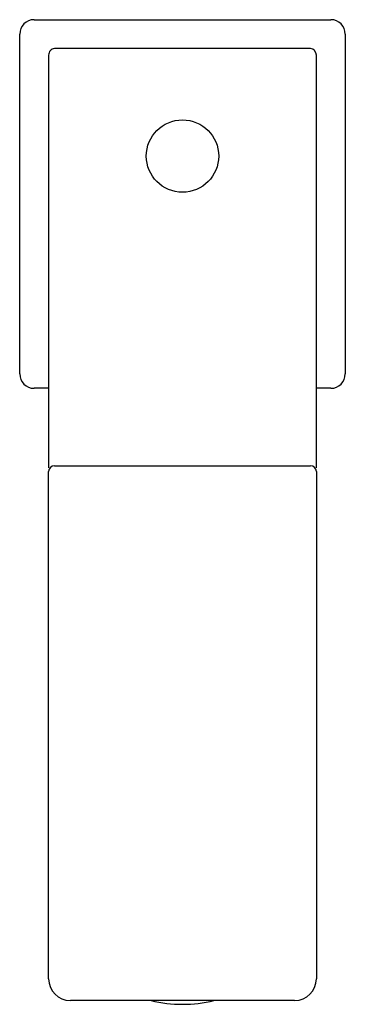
# Model space of a CAD drawing. Header units: millimetres. Extents: x 3983.938 to 3983.983, y 1861.09 to 1861.227.
import ezdxf

# ---------------------------------------------------------------- set-up
doc = ezdxf.new("R2010")
doc.units = ezdxf.units.MM
doc.layers.add('SANINDUSA', color=3, linetype='Continuous')

msp = doc.modelspace()

# ---------------------------------------------------------------- linework, layer by layer
at = {"layer": 'SANINDUSA'}
for p, q in [((3983.940346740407, 1861.226637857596), (3983.981346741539, 1861.226637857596)), ((3983.938346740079, 1861.177637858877), (3983.938346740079, 1861.22463785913)), ((3983.983346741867, 1861.22463785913), (3983.983346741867, 1861.177637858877)), ((3983.942346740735, 1861.22171146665), (3983.942346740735, 1861.164634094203)), ((3983.978546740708, 1861.222635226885), (3983.943146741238, 1861.222635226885)), ((3983.979346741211, 1861.164634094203), (3983.979346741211, 1861.22171146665)), ((3983.942346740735, 1861.175637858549), (3983.940346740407, 1861.175637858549)), ((3983.981346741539, 1861.175637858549), (3983.979346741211, 1861.175637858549)), ((3983.943146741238, 1861.164924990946), (3983.978546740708, 1861.164924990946)), ((3983.942346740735, 1861.162924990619), (3983.942346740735, 1861.164124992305)), ((3983.979346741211, 1861.164124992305), (3983.979346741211, 1861.162924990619)), ((3983.942346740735, 1861.093924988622), (3983.942346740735, 1861.162924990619)), ((3983.979346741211, 1861.162924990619), (3983.979346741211, 1861.093924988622)), ((3983.97634674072, 1861.090924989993), (3983.945346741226, 1861.090924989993))]:
    msp.add_line(p, q, dxfattribs=at)
msp.add_circle((3983.960846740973, 1861.207773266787), 0.004999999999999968, dxfattribs=at)
for centre, radius, start, end in [((3983.940346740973, 1861.224637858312), 0.002000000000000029, 90, 180), ((3983.981346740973, 1861.224637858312), 0.002000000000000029, 0, 90), ((3983.940346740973, 1861.177637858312), 0.002000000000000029, 180, 270), ((3983.981346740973, 1861.177637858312), 0.002000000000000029, 270, 0), ((3983.943146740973, 1861.164124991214), 0.000800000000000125, 90, 180), ((3983.978546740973, 1861.164124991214), 0.000800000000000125, 0, 90), ((3983.945346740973, 1861.093924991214), 0.003000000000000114, 180, 270), ((3983.976346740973, 1861.093924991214), 0.003000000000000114, 270, 0), ((3983.960846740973, 1861.109315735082), 0.0188976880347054, 256.6988712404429, 283.3011287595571)]:
    msp.add_arc(centre, radius, start, end, dxfattribs=at)
for centre, start_param, end_param in [((3983.943146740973, 1861.221711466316), 0, 1.570796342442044), ((3983.978546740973, 1861.221711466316), 4.712389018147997, 6.283185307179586)]:
    msp.add_ellipse(centre, major_axis=(0, 0.0009237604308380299), ratio=0.8660254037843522, start_param=start_param, end_param=end_param, dxfattribs=at)

doc.saveas('drawing.dxf')
